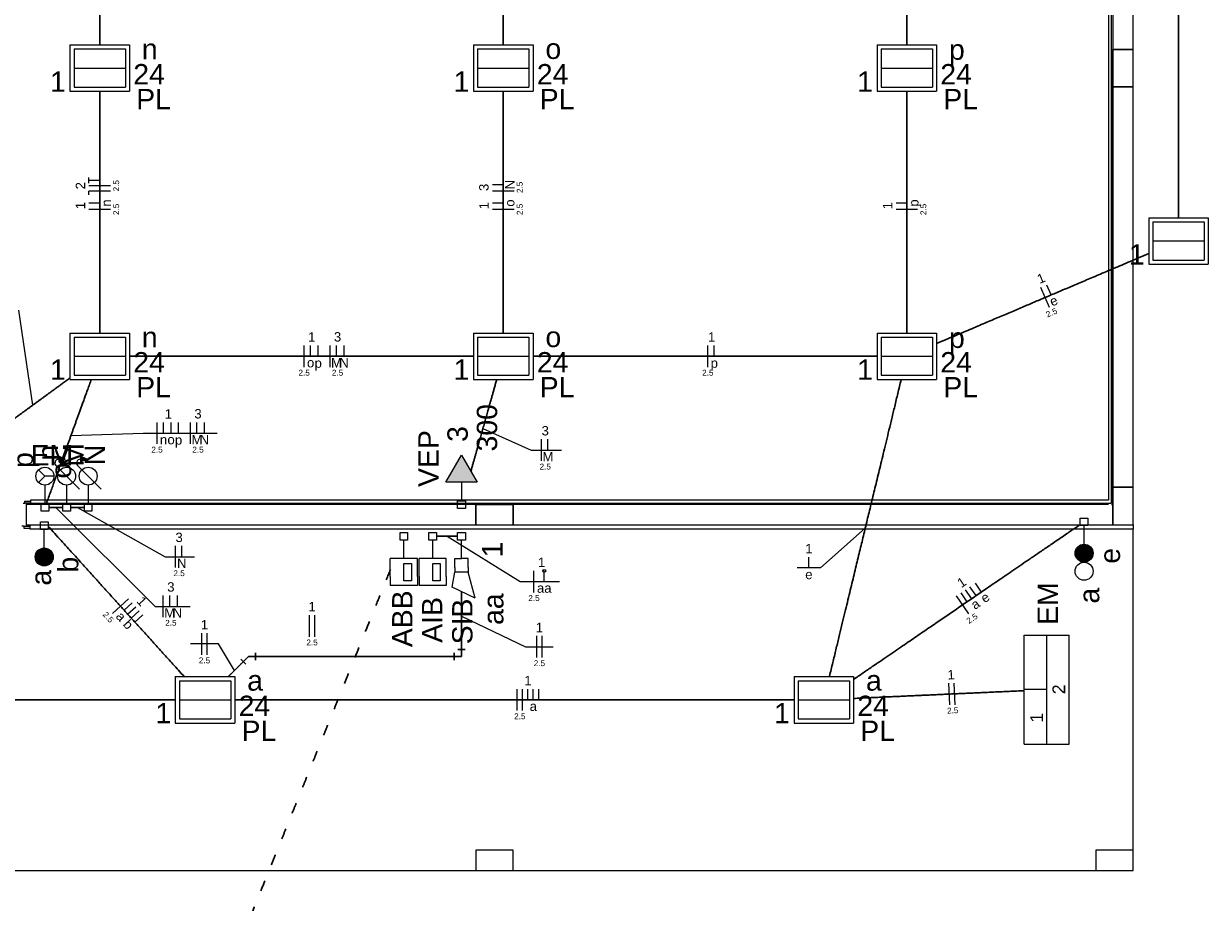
# Model space of a CAD drawing. Header units: millimetres. Extents: x -35 to 343, y 0 to 93.
# Tile 25 of 128: x -5 to 5, y 61 to 69. Entities that reach past the tile are written whole.
import ezdxf

# ---------------------------------------------------------------- set-up
doc = ezdxf.new("R2010")
doc.units = ezdxf.units.MM
doc.linetypes.add('DOT2', pattern=[3.175, 0, -3.175])
for name, color, linetype, lineweight in [('EL-Condutos', 3, 'Continuous', 30), ('EL-Fios', 1, 'Continuous', 20), ('EL-Textos fios', 1, 'Continuous', 20), ('EL-Textos pontos', 2, 'Continuous', 20), ('P-SIMBOL', 3, 'Continuous', 20)]:
    doc.layers.add(name, color=color, linetype=linetype, lineweight=lineweight)
doc.styles.add('Arial', font='arial.ttf')

msp = doc.modelspace()

# ---------------------------------------------------------------- hatches: boundary and pattern name
at = {"layer": 'P-SIMBOL', "linetype": 'Continuous'}
for points in [[(-5.09302, 65.31039), (-5.15102, 65.33739), (-5.15102, 65.28339)], [(-4.89302, 65.31039), (-4.95102, 65.33739), (-4.95102, 65.28339)], [(-1.28202, 65.09639), (-1.42702, 65.34639), (-1.57102, 65.09639)]]:
    msp.add_hatch(color=256, dxfattribs=at).paths.add_polyline_path(points)

# ---------------------------------------------------------------- linework, layer by layer
at = {"color": 1}
for p, q in [((4.55998, 72.93039), (4.55998, 64.93039)), ((4.58698, 64.90339), (4.58698, 72.95739)), ((4.59998, 72.93039), (4.59998, 69.10339)), ((4.78698, 69.10339), (4.78698, 72.97039)), ((4.78698, 69.10339), (4.59998, 69.10339)), ((4.59998, 69.10339), (4.59998, 68.75739)), ((4.59998, 69.10339), (4.78698, 69.10339)), ((4.59998, 64.89039), (4.59998, 69.10339)), ((4.78698, 68.75739), (4.78698, 69.10339)), ((4.59998, 68.75739), (4.78698, 68.75739)), ((4.78698, 68.75739), (4.59998, 68.75739)), ((4.59998, 68.75739), (4.59998, 65.05039)), ((4.78698, 65.05039), (4.78698, 68.75739)), ((4.78698, 65.05039), (4.59998, 65.05039)), ((4.59998, 65.05039), (4.59998, 64.70339)), ((4.59998, 65.05039), (4.78698, 65.05039)), ((4.78698, 64.70339), (4.78698, 65.05039)), ((-5.48002, 64.90339), (-5.46702, 64.90339)), ((-5.46702, 64.90339), (-5.46702, 64.92339)), ((-5.46702, 64.92339), (-5.41302, 64.92339)), ((-5.41302, 64.90339), (-5.46702, 64.90339)), ((-5.45302, 64.90339), (-5.45302, 64.69039)), ((-1.29302, 64.89039), (-5.45302, 64.89039)), ((4.55998, 64.93039), (-5.41302, 64.93039)), ((-5.41302, 64.93039), (-5.41302, 64.92339)), ((-5.41302, 64.92339), (-5.41302, 64.90339)), ((-5.41302, 64.90339), (-5.41302, 64.89039)), ((-5.41302, 64.90339), (4.58698, 64.90339)), ((-0.94702, 64.89039), (-1.29302, 64.89039)), ((-1.29302, 64.89039), (-1.29302, 64.70339)), ((-1.29302, 64.70339), (-1.29302, 64.89039)), ((-1.29302, 64.89039), (-0.94702, 64.89039)), ((-0.94702, 64.70339), (-0.94702, 64.89039)), ((4.55998, 64.89039), (-0.94702, 64.89039)), ((-0.94702, 64.89039), (-0.94702, 64.70339)), ((4.58698, 64.89039), (4.59998, 64.89039)), ((4.59998, 64.70339), (4.59998, 64.89039)), ((-5.47302, 64.69039), (-5.49302, 64.69039)), ((-5.47302, 64.69039), (-5.42002, 64.69039)), ((-5.47302, 64.67039), (-5.47302, 64.69039)), ((-5.42002, 64.67039), (-5.47302, 64.67039)), ((-5.45302, 64.70339), (-1.29302, 64.70339)), ((-5.42002, 64.70339), (-5.42002, 64.69039)), ((-5.42002, 64.69039), (-5.42002, 64.67039)), ((-5.42002, 64.67039), (-5.42002, 64.66339)), ((4.78698, 64.66339), (-5.42002, 64.66339)), ((-1.29302, 64.70339), (-0.94702, 64.70339)), ((-0.94702, 64.70339), (4.59998, 64.70339)), ((4.59998, 64.70339), (4.78698, 64.70339)), ((4.78698, 64.70339), (4.78698, 64.66339)), ((4.78698, 61.69039), (4.78698, 64.66339)), ((-0.94702, 61.69039), (-1.29302, 61.69039)), ((-1.29302, 61.69039), (-1.29302, 61.50339)), ((-0.94702, 61.50339), (-0.94702, 61.69039)), ((4.78698, 61.69039), (4.43998, 61.69039)), ((4.43998, 61.69039), (4.43998, 61.50339)), ((4.78698, 61.50339), (4.78698, 61.69039)), ((-6.60002, 61.50339), (-1.29302, 61.50339)), ((-1.29302, 61.50339), (-0.94702, 61.50339)), ((-0.94702, 61.50339), (4.43998, 61.50339)), ((4.43998, 61.50339), (4.78698, 61.50339))]:
    msp.add_line(p, q, dxfattribs=at)
at = {"layer": 'EL-Condutos', "linetype": 'Continuous'}
for p, q in [((-3.42202, 63.41339), (-3.46902, 63.46039)), ((-3.39802, 63.48339), (-3.44502, 63.43639)), ((-3.39802, 63.48339), (-3.33202, 63.48339)), ((-3.33202, 63.51739), (-3.33202, 63.45039)), ((-1.49302, 63.51739), (-1.49302, 63.45039)), ((-1.42702, 63.48339), (-1.49302, 63.48339)), ((-1.46002, 63.55039), (-1.39302, 63.55039)), ((-1.42702, 63.48339), (-1.42702, 63.55039))]:
    msp.add_line(p, q, dxfattribs=at)
for points in [[(5.20698, 71.55943), (5.20698, 71.3713), (5.20698, 71.19441), (5.20698, 71.02795), (5.20698, 70.87113), (5.20698, 70.72314), (5.20698, 70.58319), (5.20698, 70.45045), (5.20698, 70.32415), (5.20698, 70.20346), (5.20698, 70.08759), (5.20698, 69.97573), (5.20698, 69.86708), (5.20698, 69.76085), (5.20698, 69.65622), (5.20698, 69.55239), (5.20698, 69.44856), (5.20698, 69.34393), (5.20698, 69.2377), (5.20698, 69.12905), (5.20698, 69.0172), (5.20698, 68.90133), (5.20698, 68.78064), (5.20698, 68.65433), (5.20698, 68.5216), (5.20698, 68.38164), (5.20698, 68.23365), (5.20698, 68.07683), (5.20698, 67.91038), (5.20698, 67.73348), (5.20698, 67.54535)], [(-4.77302, 69.14465), (-4.77302, 69.24717), (-4.77302, 69.34392), (-4.77302, 69.4353), (-4.77302, 69.52172), (-4.77302, 69.60361), (-4.77302, 69.68136), (-4.77302, 69.7554), (-4.77302, 69.82613), (-4.77302, 69.89398), (-4.77302, 69.95935), (-4.77302, 70.02266), (-4.77302, 70.08431), (-4.77302, 70.14473), (-4.77302, 70.20433), (-4.77302, 70.26352), (-4.77302, 70.32271), (-4.77302, 70.38231), (-4.77302, 70.44274), (-4.77302, 70.50442), (-4.77302, 70.56775), (-4.77302, 70.63315), (-4.77302, 70.70103), (-4.77302, 70.7718), (-4.77302, 70.84588), (-4.77302, 70.92369), (-4.77302, 71.00563), (-4.77302, 71.09211), (-4.77302, 71.18355), (-4.77302, 71.28037), (-4.77302, 71.38298)], [(-1.04002, 69.14465), (-1.04002, 69.24717), (-1.04002, 69.34392), (-1.04002, 69.4353), (-1.04002, 69.52172), (-1.04002, 69.60361), (-1.04002, 69.68136), (-1.04002, 69.7554), (-1.04002, 69.82613), (-1.04002, 69.89398), (-1.04002, 69.95935), (-1.04002, 70.02266), (-1.04002, 70.08431), (-1.04002, 70.14473), (-1.04002, 70.20433), (-1.04002, 70.26352), (-1.04002, 70.32271), (-1.04002, 70.38231), (-1.04002, 70.44274), (-1.04002, 70.50442), (-1.04002, 70.56775), (-1.04002, 70.63315), (-1.04002, 70.70103), (-1.04002, 70.7718), (-1.04002, 70.84588), (-1.04002, 70.92369), (-1.04002, 71.00563), (-1.04002, 71.09211), (-1.04002, 71.18355), (-1.04002, 71.28037), (-1.04002, 71.38298)], [(2.69298, 69.14465), (2.69298, 69.24717), (2.69298, 69.34392), (2.69298, 69.4353), (2.69298, 69.52172), (2.69298, 69.60361), (2.69298, 69.68136), (2.69298, 69.7554), (2.69298, 69.82613), (2.69298, 69.89398), (2.69298, 69.95935), (2.69298, 70.02266), (2.69298, 70.08431), (2.69298, 70.14473), (2.69298, 70.20433), (2.69298, 70.26352), (2.69298, 70.32271), (2.69298, 70.38231), (2.69298, 70.44274), (2.69298, 70.50442), (2.69298, 70.56775), (2.69298, 70.63315), (2.69298, 70.70103), (2.69298, 70.7718), (2.69298, 70.84588), (2.69298, 70.92369), (2.69298, 71.00563), (2.69298, 71.09211), (2.69298, 71.18355), (2.69298, 71.28037), (2.69298, 71.38298)], [(-4.77302, 66.47781), (-4.77302, 66.58041), (-4.77302, 66.67723), (-4.77302, 66.76867), (-4.77302, 66.85516), (-4.77302, 66.93709), (-4.77302, 67.0149), (-4.77302, 67.08898), (-4.77302, 67.15976), (-4.77302, 67.22764), (-4.77302, 67.29303), (-4.77302, 67.35636), (-4.77302, 67.41804), (-4.77302, 67.47847), (-4.77302, 67.53808), (-4.77302, 67.59727), (-4.77302, 67.65645), (-4.77302, 67.71605), (-4.77302, 67.77647), (-4.77302, 67.83813), (-4.77302, 67.90143), (-4.77302, 67.9668), (-4.77302, 68.03465), (-4.77302, 68.10538), (-4.77302, 68.17942), (-4.77302, 68.25718), (-4.77302, 68.33906), (-4.77302, 68.42548), (-4.77302, 68.51686), (-4.77302, 68.61361), (-4.77302, 68.71614)], [(-1.04002, 66.47781), (-1.04002, 66.58041), (-1.04002, 66.67723), (-1.04002, 66.76867), (-1.04002, 66.85516), (-1.04002, 66.93709), (-1.04002, 67.0149), (-1.04002, 67.08898), (-1.04002, 67.15976), (-1.04002, 67.22764), (-1.04002, 67.29303), (-1.04002, 67.35636), (-1.04002, 67.41804), (-1.04002, 67.47847), (-1.04002, 67.53808), (-1.04002, 67.59727), (-1.04002, 67.65645), (-1.04002, 67.71605), (-1.04002, 67.77647), (-1.04002, 67.83813), (-1.04002, 67.90143), (-1.04002, 67.9668), (-1.04002, 68.03465), (-1.04002, 68.10538), (-1.04002, 68.17942), (-1.04002, 68.25718), (-1.04002, 68.33906), (-1.04002, 68.42548), (-1.04002, 68.51686), (-1.04002, 68.61361), (-1.04002, 68.71614)], [(2.69298, 66.47781), (2.69298, 66.58041), (2.69298, 66.67723), (2.69298, 66.76867), (2.69298, 66.85516), (2.69298, 66.93709), (2.69298, 67.0149), (2.69298, 67.08898), (2.69298, 67.15976), (2.69298, 67.22764), (2.69298, 67.29303), (2.69298, 67.35636), (2.69298, 67.41804), (2.69298, 67.47847), (2.69298, 67.53808), (2.69298, 67.59727), (2.69298, 67.65645), (2.69298, 67.71605), (2.69298, 67.77647), (2.69298, 67.83813), (2.69298, 67.90143), (2.69298, 67.9668), (2.69298, 68.03465), (2.69298, 68.10538), (2.69298, 68.17942), (2.69298, 68.25718), (2.69298, 68.33906), (2.69298, 68.42548), (2.69298, 68.51686), (2.69298, 68.61361), (2.69298, 68.71614)], [(4.93173, 67.21368), (4.84369, 67.17635), (4.76033, 67.141), (4.68131, 67.10749), (4.60629, 67.07568), (4.53495, 67.04542), (4.46694, 67.01658), (4.40193, 66.98901), (4.3396, 66.96257), (4.2796, 66.93712), (4.22161, 66.91252), (4.16528, 66.88862), (4.11029, 66.86529), (4.0563, 66.84238), (4.00297, 66.81976), (3.94998, 66.79727), (3.89699, 66.77478), (3.84367, 66.75214), (3.78968, 66.72922), (3.73469, 66.70587), (3.67836, 66.68195), (3.62037, 66.65733), (3.56037, 66.63185), (3.49803, 66.60537), (3.43303, 66.57776), (3.36502, 66.54888), (3.29367, 66.51857), (3.21866, 66.4867), (3.13963, 66.45314), (3.05627, 66.41772), (2.96824, 66.38033)], [(-1.31777, 66.26339), (-1.46405, 66.26339), (-1.60198, 66.26339), (-1.73217, 66.26339), (-1.8552, 66.26339), (-1.97167, 66.26339), (-2.08219, 66.26339), (-2.18734, 66.26339), (-2.28772, 66.26339), (-2.38393, 66.26339), (-2.47656, 66.26339), (-2.5662, 66.26339), (-2.65346, 66.26339), (-2.73894, 66.26339), (-2.82321, 66.26339), (-2.90689, 66.26339), (-2.99057, 66.26339), (-3.07484, 66.26339), (-3.16029, 66.26339), (-3.24754, 66.26339), (-3.33716, 66.26339), (-3.42976, 66.26339), (-3.52593, 66.26339), (-3.62627, 66.26339), (-3.73138, 66.26339), (-3.84184, 66.26339), (-3.95826, 66.26339), (-4.08123, 66.26339), (-4.21135, 66.26339), (-4.34921, 66.26339), (-4.49541, 66.26339)], [(2.41538, 66.26339), (2.26918, 66.26339), (2.13132, 66.26339), (2.0012, 66.26339), (1.87823, 66.26339), (1.76181, 66.26339), (1.65134, 66.26339), (1.54624, 66.26339), (1.4459, 66.26339), (1.34973, 66.26339), (1.25713, 66.26339), (1.1675, 66.26339), (1.08026, 66.26339), (0.9948, 66.26339), (0.91053, 66.26339), (0.82686, 66.26339), (0.74318, 66.26339), (0.6589, 66.26339), (0.57343, 66.26339), (0.48617, 66.26339), (0.39652, 66.26339), (0.30389, 66.26339), (0.20769, 66.26339), (0.10731, 66.26339), (0.00216, 66.26339), (-0.10836, 66.26339), (-0.22483, 66.26339), (-0.34787, 66.26339), (-0.47805, 66.26339), (-0.61598, 66.26339), (-0.76226, 66.26339)], [(-5.04893, 66.06179), (-5.07673, 66.04148), (-5.10349, 66.02193), (-5.12929, 66.00308), (-5.1542, 65.98488), (-5.17829, 65.96728), (-5.20164, 65.95022), (-5.22432, 65.93365), (-5.2464, 65.91752), (-5.26796, 65.90177), (-5.28907, 65.88634), (-5.3098, 65.87119), (-5.33023, 65.85627), (-5.35043, 65.84151), (-5.37047, 65.82686), (-5.39043, 65.81228), (-5.41038, 65.7977), (-5.4304, 65.78308), (-5.45055, 65.76835), (-5.47092, 65.75347), (-5.49156, 65.73839), (-5.51257, 65.72304), (-5.534, 65.70738), (-5.55594, 65.69135), (-5.57846, 65.6749), (-5.60163, 65.65797), (-5.62552, 65.64052), (-5.65021, 65.62248), (-5.67577, 65.6038), (-5.70227, 65.58444), (-5.72979, 65.56433)], [(-4.851, 66.04847), (-4.8681, 66.00135), (-4.88428, 65.95675), (-4.89962, 65.91445), (-4.91421, 65.87425), (-4.9281, 65.83594), (-4.94138, 65.79933), (-4.95412, 65.76421), (-4.96638, 65.73038), (-4.97826, 65.69762), (-4.98981, 65.66575), (-5.00111, 65.63456), (-5.01224, 65.60384), (-5.02327, 65.57339), (-5.03427, 65.543), (-5.04532, 65.51248), (-5.05649, 65.48162), (-5.06786, 65.45022), (-5.07949, 65.41807), (-5.09146, 65.38497), (-5.10385, 65.35072), (-5.11673, 65.31511), (-5.13017, 65.27795), (-5.14424, 65.23902), (-5.15903, 65.19812), (-5.1746, 65.15505), (-5.19102, 65.10962), (-5.20838, 65.0616), (-5.22674, 65.01081), (-5.24617, 64.95703), (-5.26676, 64.90007)], [(-1.34023, 65.19775), (-1.33073, 65.2314), (-1.32161, 65.26368), (-1.31286, 65.2947), (-1.30443, 65.32456), (-1.29629, 65.35338), (-1.28842, 65.38127), (-1.28079, 65.40832), (-1.27336, 65.43464), (-1.26611, 65.46035), (-1.259, 65.48554), (-1.25201, 65.51034), (-1.2451, 65.53483), (-1.23825, 65.55914), (-1.23142, 65.58337), (-1.22459, 65.60762), (-1.21772, 65.632), (-1.21078, 65.65663), (-1.20374, 65.6816), (-1.19658, 65.70702), (-1.18927, 65.73301), (-1.18176, 65.75966), (-1.17404, 65.78709), (-1.16607, 65.81541), (-1.15782, 65.84471), (-1.14927, 65.87511), (-1.14037, 65.90671), (-1.13111, 65.93963), (-1.12145, 65.97396), (-1.11136, 66.00982), (-1.10081, 66.04731)], [(1.97748, 63.30075), (2.00812, 63.42764), (2.037, 63.54721), (2.06423, 63.65998), (2.08995, 63.76647), (2.11429, 63.86722), (2.13735, 63.96274), (2.15929, 64.05355), (2.18021, 64.14018), (2.20025, 64.22315), (2.21953, 64.30298), (2.23818, 64.3802), (2.25632, 64.45533), (2.27408, 64.52889), (2.2916, 64.6014), (2.30898, 64.67339), (2.32637, 64.74538), (2.34388, 64.8179), (2.36165, 64.89145), (2.37979, 64.96658), (2.39844, 65.0438), (2.41772, 65.12363), (2.43776, 65.2066), (2.45868, 65.29323), (2.48061, 65.38405), (2.50368, 65.47956), (2.52801, 65.58031), (2.55373, 65.68681), (2.58097, 65.79958), (2.60985, 65.91915), (2.64049, 66.04603)], [(-5.1149, 64.86339), (-5.12044, 64.86339), (-5.12573, 64.86339), (-5.13079, 64.86339), (-5.13564, 64.86339), (-5.14029, 64.86339), (-5.14477, 64.86339), (-5.14908, 64.86339), (-5.15326, 64.86339), (-5.15731, 64.86339), (-5.16126, 64.86339), (-5.16512, 64.86339), (-5.1689, 64.86339), (-5.17264, 64.86339), (-5.17634, 64.86339), (-5.18002, 64.86339), (-5.1837, 64.86339), (-5.1874, 64.86339), (-5.19113, 64.86339), (-5.19492, 64.86339), (-5.19877, 64.86339), (-5.20272, 64.86339), (-5.20677, 64.86339), (-5.21095, 64.86339), (-5.21527, 64.86339), (-5.21974, 64.86339), (-5.2244, 64.86339), (-5.22924, 64.86339), (-5.2343, 64.86339), (-5.23959, 64.86339), (-5.24513, 64.86339)], [(-4.9149, 64.86339), (-4.92044, 64.86339), (-4.92573, 64.86339), (-4.93079, 64.86339), (-4.93564, 64.86339), (-4.94029, 64.86339), (-4.94477, 64.86339), (-4.94908, 64.86339), (-4.95326, 64.86339), (-4.95731, 64.86339), (-4.96126, 64.86339), (-4.96512, 64.86339), (-4.9689, 64.86339), (-4.97264, 64.86339), (-4.97634, 64.86339), (-4.98002, 64.86339), (-4.9837, 64.86339), (-4.9874, 64.86339), (-4.99113, 64.86339), (-4.99492, 64.86339), (-4.99877, 64.86339), (-5.00272, 64.86339), (-5.00677, 64.86339), (-5.01095, 64.86339), (-5.01527, 64.86339), (-5.01974, 64.86339), (-5.0244, 64.86339), (-5.02924, 64.86339), (-5.0343, 64.86339), (-5.03959, 64.86339), (-5.04513, 64.86339)], [(-5.25158, 64.69125), (-5.18936, 64.62251), (-5.13069, 64.5577), (-5.07536, 64.49657), (-5.02312, 64.43886), (-4.97375, 64.38432), (-4.92701, 64.33268), (-4.88268, 64.28369), (-4.84051, 64.2371), (-4.80028, 64.19265), (-4.76175, 64.15007), (-4.7247, 64.10912), (-4.68889, 64.06954), (-4.65409, 64.03107), (-4.62007, 63.99345), (-4.5866, 63.95643), (-4.55343, 63.91976), (-4.52035, 63.88317), (-4.48712, 63.8464), (-4.45351, 63.80921), (-4.41928, 63.77134), (-4.38421, 63.73252), (-4.34806, 63.6925), (-4.3106, 63.65103), (-4.2716, 63.60785), (-4.23082, 63.56271), (-4.18804, 63.51533), (-4.14302, 63.46548), (-4.09553, 63.41289), (-4.04534, 63.35731), (-3.99222, 63.29847)], [(4.29721, 64.70594), (4.19325, 64.63488), (4.09538, 64.56797), (4.00318, 64.50495), (3.91627, 64.44554), (3.83424, 64.38947), (3.75669, 64.33646), (3.68322, 64.28623), (3.61343, 64.23852), (3.54692, 64.19305), (3.48329, 64.14955), (3.42213, 64.10773), (3.36306, 64.06734), (3.30567, 64.0281), (3.24955, 63.98972), (3.19431, 63.95195), (3.13955, 63.91449), (3.08487, 63.87709), (3.02986, 63.83946), (2.97413, 63.80134), (2.91728, 63.76245), (2.8589, 63.72251), (2.7986, 63.68125), (2.73597, 63.6384), (2.67062, 63.59368), (2.60215, 63.54682), (2.53015, 63.49755), (2.45422, 63.44559), (2.37397, 63.39067), (2.28899, 63.33251), (2.19889, 63.27085)], [(-1.4621, 64.59739), (-1.47073, 64.59739), (-1.47892, 64.59739), (-1.48671, 64.59739), (-1.49413, 64.59739), (-1.5012, 64.59739), (-1.50797, 64.59739), (-1.51445, 64.59739), (-1.52069, 64.59739), (-1.52671, 64.59739), (-1.53255, 64.59739), (-1.53823, 64.59739), (-1.54378, 64.59739), (-1.54925, 64.59739), (-1.55465, 64.59739), (-1.56002, 64.59739), (-1.56539, 64.59739), (-1.57079, 64.59739), (-1.57625, 64.59739), (-1.5818, 64.59739), (-1.58748, 64.59739), (-1.59332, 64.59739), (-1.59934, 64.59739), (-1.60558, 64.59739), (-1.61207, 64.59739), (-1.61883, 64.59739), (-1.62591, 64.59739), (-1.63332, 64.59739), (-1.64111, 64.59739), (-1.64931, 64.59739), (-1.65793, 64.59739)], [(-1.42702, 63.55039), (-1.42702, 63.57659), (-1.42702, 63.60186), (-1.42702, 63.62624), (-1.42702, 63.64976), (-1.42702, 63.67246), (-1.42702, 63.69438), (-1.42702, 63.71556), (-1.42702, 63.73603), (-1.42702, 63.75584), (-1.42702, 63.77501), (-1.42702, 63.79359), (-1.42702, 63.81162), (-1.42702, 63.82913), (-1.42702, 63.84616), (-1.42702, 63.86274), (-1.42702, 63.87893), (-1.42702, 63.89474), (-1.42702, 63.91022), (-1.42702, 63.92541), (-1.42702, 63.94035), (-1.42702, 63.95507), (-1.42702, 63.96961), (-1.42702, 63.98401), (-1.42702, 63.9983), (-1.42702, 64.01252), (-1.42702, 64.02672), (-1.42702, 64.04092), (-1.42702, 64.05517), (-1.42702, 64.0695), (-1.42702, 64.08396)], [(-3.33202, 63.48339), (-3.24301, 63.48339), (-3.15974, 63.48339), (-3.08178, 63.48339), (-3.00872, 63.48339), (-2.94017, 63.48339), (-2.8757, 63.48339), (-2.81492, 63.48339), (-2.75741, 63.48339), (-2.70276, 63.48339), (-2.65057, 63.48339), (-2.60043, 63.48339), (-2.55192, 63.48339), (-2.50464, 63.48339), (-2.45819, 63.48339), (-2.41214, 63.48339), (-2.3661, 63.48339), (-2.31965, 63.48339), (-2.27239, 63.48339), (-2.22391, 63.48339), (-2.17379, 63.48339), (-2.12164, 63.48339), (-2.06704, 63.48339), (-2.00957, 63.48339), (-1.94885, 63.48339), (-1.88445, 63.48339), (-1.81596, 63.48339), (-1.74299, 63.48339), (-1.66511, 63.48339), (-1.58192, 63.48339), (-1.49302, 63.48339)], [(-3.58298, 63.29843), (-3.57933, 63.30207), (-3.57568, 63.30573), (-3.572, 63.30941), (-3.5683, 63.31311), (-3.56457, 63.31683), (-3.56081, 63.3206), (-3.55701, 63.3244), (-3.55316, 63.32825), (-3.54926, 63.33215), (-3.5453, 63.33611), (-3.54128, 63.34013), (-3.53718, 63.34422), (-3.53302, 63.34839), (-3.52877, 63.35264), (-3.52443, 63.35697), (-3.52001, 63.3614), (-3.51548, 63.36593), (-3.51085, 63.37056), (-3.50611, 63.3753), (-3.50125, 63.38016), (-3.49627, 63.38514), (-3.49116, 63.39025), (-3.48592, 63.39549), (-3.48054, 63.40086), (-3.47502, 63.40639), (-3.46934, 63.41206), (-3.46351, 63.4179), (-3.45752, 63.42389), (-3.45135, 63.43005), (-3.44502, 63.43639)], [(2.19977, 63.09592), (2.26838, 63.09905), (2.33345, 63.10201), (2.39523, 63.10483), (2.45399, 63.10751), (2.50999, 63.11006), (2.56349, 63.1125), (2.61475, 63.11484), (2.66403, 63.11708), (2.71161, 63.11925), (2.75773, 63.12135), (2.80266, 63.1234), (2.84667, 63.12541), (2.89001, 63.12738), (2.93295, 63.12934), (2.97575, 63.13129), (3.01867, 63.13325), (3.06197, 63.13522), (3.10592, 63.13723), (3.15077, 63.13927), (3.19679, 63.14137), (3.24425, 63.14353), (3.29339, 63.14577), (3.34449, 63.1481), (3.39781, 63.15053), (3.45361, 63.15308), (3.51215, 63.15575), (3.57369, 63.15855), (3.6385, 63.16151), (3.70683, 63.16462), (3.77896, 63.16791)], [(-9.24514, 63.08339), (-9.00282, 63.08339), (-8.77498, 63.08339), (-8.56058, 63.08339), (-8.35859, 63.08339), (-8.16798, 63.08339), (-7.98771, 63.08339), (-7.81675, 63.08339), (-7.65406, 63.08339), (-7.49861, 63.08339), (-7.34936, 63.08339), (-7.20529, 63.08339), (-7.06535, 63.08339), (-6.92852, 63.08339), (-6.79375, 63.08339), (-6.66002, 63.08339), (-6.52628, 63.08339), (-6.39152, 63.08339), (-6.25468, 63.08339), (-6.11475, 63.08339), (-5.97067, 63.08339), (-5.82143, 63.08339), (-5.66598, 63.08339), (-5.50329, 63.08339), (-5.33232, 63.08339), (-5.15205, 63.08339), (-4.96144, 63.08339), (-4.75945, 63.08339), (-4.54505, 63.08339), (-4.31721, 63.08339), (-4.07489, 63.08339)], [(-3.52124, 63.08339), (-3.279, 63.08339), (-3.05124, 63.08339), (-2.83692, 63.08339), (-2.635, 63.08339), (-2.44445, 63.08339), (-2.26424, 63.08339), (-2.09333, 63.08339), (-1.93069, 63.08339), (-1.77528, 63.08339), (-1.62608, 63.08339), (-1.48204, 63.08339), (-1.34214, 63.08339), (-1.20534, 63.08339), (-1.0706, 63.08339), (-0.93689, 63.08339), (-0.80318, 63.08339), (-0.66843, 63.08339), (-0.53162, 63.08339), (-0.39169, 63.08339), (-0.24763, 63.08339), (-0.0984, 63.08339), (0.05705, 63.08339), (0.21973, 63.08339), (0.39069, 63.08339), (0.57095, 63.08339), (0.76156, 63.08339), (0.96355, 63.08339), (1.17795, 63.08339), (1.40579, 63.08339), (1.64811, 63.08339)]]:
    msp.add_spline(points, degree=3, dxfattribs=at)
at = {"layer": 'EL-Condutos', "linetype": 'DOT2', "ltscale": 0.05}
msp.add_spline([(-2.08464, 64.28805), (-2.15532, 64.1126), (-2.22186, 63.94744), (-2.28455, 63.79183), (-2.3437, 63.64502), (-2.39961, 63.50624), (-2.45259, 63.37474), (-2.50294, 63.24977), (-2.55097, 63.13057), (-2.59698, 63.01638), (-2.64127, 62.90645), (-2.68416, 62.80003), (-2.72594, 62.69636), (-2.76692, 62.59467), (-2.80741, 62.49423), (-2.8477, 62.39427), (-2.88811, 62.29403), (-2.92893, 62.19277), (-2.97048, 62.08972), (-3.01305, 61.98414), (-3.05695, 61.87526), (-3.10249, 61.76233), (-3.14997, 61.64459), (-3.19969, 61.52129), (-3.25196, 61.39168), (-3.30709, 61.25499), (-3.36537, 61.11048), (-3.42711, 60.95739), (-3.49263, 60.79495), (-3.56221, 60.62243), (-3.63617, 60.43905)], degree=3, dxfattribs=at)
at = {"layer": 'EL-Fios'}
for p, q in [((-4.87302, 67.86539), (-4.87302, 67.91839)), ((-4.77302, 67.89139), (-4.87302, 67.89139)), ((-4.67302, 67.84139), (-4.87302, 67.84139)), ((-1.04002, 67.85139), (-1.14002, 67.85139)), ((-4.67302, 67.79139), (-4.87302, 67.79139)), ((-4.87302, 67.75839), (-4.87302, 67.79139)), ((-0.94002, 67.79139), (-1.14002, 67.79139)), ((-4.77302, 67.68139), (-4.87302, 67.68139)), ((-4.67302, 67.62239), (-4.87302, 67.62239)), ((-1.04002, 67.68139), (-1.14002, 67.68139)), ((-0.94002, 67.62239), (-1.14002, 67.62239)), ((2.69298, 67.68139), (2.59298, 67.68139)), ((2.79298, 67.62239), (2.59298, 67.62239)), ((4.01198, 66.71439), (3.93398, 66.89839)), ((4.02798, 66.83039), (3.98898, 66.92239)), ((-2.88202, 66.16339), (-2.88202, 66.36339)), ((-2.82202, 66.26339), (-2.82202, 66.36339)), ((-2.75202, 66.26339), (-2.75202, 66.36339)), ((-2.64202, 66.16339), (-2.64202, 66.36339)), ((-2.58302, 66.26339), (-2.58302, 66.36339)), ((-2.51302, 66.26339), (-2.51302, 66.36339)), ((0.85198, 66.16339), (0.85198, 66.36339)), ((0.91198, 66.26339), (0.91198, 66.36339)), ((-4.24302, 65.45139), (-4.24302, 65.65139)), ((-4.18302, 65.55139), (-4.18302, 65.65139)), ((-4.11302, 65.55139), (-4.11302, 65.65139)), ((-4.04402, 65.55139), (-4.04402, 65.65139)), ((-3.93402, 65.45139), (-3.93402, 65.65139)), ((-3.87402, 65.55139), (-3.87402, 65.65139)), ((-3.80502, 65.55139), (-3.80502, 65.65139)), ((-0.68702, 65.29439), (-0.68702, 65.49439)), ((-0.62702, 65.39439), (-0.62702, 65.49439)), ((-4.07302, 64.30739), (-4.07302, 64.50739)), ((-4.01402, 64.40739), (-4.01402, 64.50739)), ((1.78698, 64.30439), (1.78698, 64.40439)), ((-0.75602, 64.07739), (-0.75602, 64.27739)), ((-0.66102, 64.17739), (-0.66102, 64.27739)), ((3.33398, 64.04739), (3.27698, 64.12939)), ((3.38298, 64.08039), (3.32698, 64.16339)), ((-4.65602, 63.88339), (-4.50802, 64.01739)), ((-4.18502, 63.84839), (-4.18502, 64.04839)), ((-4.12502, 63.94839), (-4.12502, 64.04839)), ((-4.05502, 63.94839), (-4.05502, 64.04839)), ((3.26698, 63.87939), (3.15398, 64.04539)), ((3.25098, 63.99039), (3.19498, 64.07339)), ((3.29298, 64.01839), (3.23598, 64.10139)), ((-4.54802, 63.91339), (-4.47402, 63.98039)), ((-4.51502, 63.87639), (-4.44002, 63.94339)), ((-4.48102, 63.83939), (-4.40702, 63.90639)), ((-4.44802, 63.80239), (-4.37302, 63.86939)), ((-2.83402, 63.66739), (-2.83402, 63.86739)), ((-2.78402, 63.66739), (-2.78402, 63.86739)), ((-3.82902, 63.50039), (-3.82902, 63.70039)), ((-3.77902, 63.50039), (-3.77902, 63.70039)), ((-0.73102, 63.47439), (-0.73102, 63.67439)), ((-0.68102, 63.47439), (-0.68102, 63.67439)), ((3.08998, 63.03639), (3.08098, 63.23639)), ((3.13998, 63.03839), (3.13098, 63.23839)), ((-0.91202, 62.98339), (-0.91202, 63.18339)), ((-0.86202, 62.98339), (-0.86202, 63.18339)), ((-0.81202, 63.08339), (-0.81202, 63.18339)), ((-0.76202, 63.08339), (-0.76202, 63.18339)), ((-0.71202, 63.08339), (-0.71202, 63.18339))]:
    msp.add_line(p, q, dxfattribs=at)
msp.add_circle((-0.66102, 64.27739), 0.01333, dxfattribs=at)
at = {"layer": 'EL-Textos fios'}
for p, q in [((-5.39302, 65.81039), (-5.52042, 66.68839)), ((-5.03962, 65.52829), (-4.37202, 65.55139)), ((-4.37202, 65.55139), (-3.68642, 65.55139)), ((-1.22802, 65.59439), (-0.78102, 65.39439)), ((-0.78102, 65.39439), (-0.50202, 65.39439)), ((-5.18002, 64.86339), (-4.26002, 63.94839)), ((-4.98002, 64.86339), (-4.16802, 64.40739)), ((2.30898, 64.67339), (1.89598, 64.30439)), ((-1.56002, 64.59739), (-0.88502, 64.17739)), ((-4.16802, 64.40739), (-3.89542, 64.40739)), ((1.89598, 64.30439), (1.67798, 64.30439)), ((-0.88502, 64.17739), (-0.51902, 64.17739)), ((-4.26002, 63.94839), (-3.93642, 63.94839)), ((-1.42702, 63.85769), (-0.83502, 63.57439)), ((-3.67502, 63.60039), (-3.93302, 63.60039)), ((-3.52652, 63.35489), (-3.67502, 63.60039)), ((-0.83502, 63.57439), (-0.57702, 63.57439))]:
    msp.add_line(p, q, dxfattribs=at)
at = {"layer": 'P-SIMBOL'}
for p, q in [((-5.04902, 69.14539), (-4.49802, 69.14539)), ((-5.04902, 69.14539), (-5.04902, 68.71539)), ((-5.01002, 69.10739), (-4.53602, 69.10739)), ((-5.01002, 69.10739), (-4.53602, 69.10739)), ((-5.01002, 69.10739), (-5.01002, 68.75339)), ((-4.53602, 69.10739), (-4.53602, 68.75339)), ((-4.49802, 69.14539), (-4.49802, 68.71539)), ((-1.31502, 69.14539), (-0.76502, 69.14539)), ((-1.31502, 69.14539), (-1.31502, 68.71539)), ((-1.27702, 69.10739), (-0.80302, 69.10739)), ((-1.27702, 69.10739), (-0.80302, 69.10739)), ((-1.27702, 69.10739), (-1.27702, 68.75339)), ((-0.80302, 69.10739), (-0.80302, 68.75339)), ((-0.76502, 69.14539), (-0.76502, 68.71539)), ((2.41798, 69.14539), (2.96898, 69.14539)), ((2.41798, 69.14539), (2.41798, 68.71539)), ((2.45598, 69.10739), (2.92998, 69.10739)), ((2.45598, 69.10739), (2.92998, 69.10739)), ((2.45598, 69.10739), (2.45598, 68.75339)), ((2.92998, 69.10739), (2.92998, 68.75339)), ((2.96898, 69.14539), (2.96898, 68.71539)), ((-5.01002, 68.93039), (-4.53602, 68.93039)), ((-1.27702, 68.93039), (-0.80302, 68.93039)), ((2.45598, 68.93039), (2.92998, 68.93039)), ((-5.04902, 68.71539), (-4.49802, 68.71539)), ((-5.01002, 68.75339), (-4.53602, 68.75339)), ((-1.31502, 68.71539), (-0.76502, 68.71539)), ((-1.27702, 68.75339), (-0.80302, 68.75339)), ((2.41798, 68.71539), (2.96898, 68.71539)), ((2.45598, 68.75339), (2.92998, 68.75339)), ((4.93098, 67.54539), (5.48198, 67.54539)), ((4.93098, 67.54539), (4.93098, 67.11539)), ((4.96998, 67.50739), (5.44398, 67.50739)), ((4.96998, 67.50739), (5.44398, 67.50739)), ((4.96998, 67.50739), (4.96998, 67.15339)), ((5.44398, 67.50739), (5.44398, 67.15339)), ((5.48198, 67.54539), (5.48198, 67.11539)), ((4.96998, 67.33039), (5.44398, 67.33039)), ((4.93098, 67.11539), (5.48198, 67.11539)), ((4.96998, 67.15339), (5.44398, 67.15339)), ((-5.04902, 66.47839), (-4.49802, 66.47839)), ((-5.04902, 66.47839), (-5.04902, 66.04839)), ((-5.01002, 66.44039), (-4.53602, 66.44039)), ((-5.01002, 66.44039), (-4.53602, 66.44039)), ((-5.01002, 66.44039), (-5.01002, 66.08739)), ((-4.53602, 66.44039), (-4.53602, 66.08739)), ((-4.49802, 66.47839), (-4.49802, 66.04839)), ((-1.31502, 66.47839), (-0.76502, 66.47839)), ((-1.31502, 66.47839), (-1.31502, 66.04839)), ((-1.27702, 66.44039), (-0.80302, 66.44039)), ((-1.27702, 66.44039), (-0.80302, 66.44039)), ((-1.27702, 66.44039), (-1.27702, 66.08739)), ((-0.80302, 66.44039), (-0.80302, 66.08739)), ((-0.76502, 66.47839), (-0.76502, 66.04839)), ((2.41798, 66.47839), (2.96898, 66.47839)), ((2.41798, 66.47839), (2.41798, 66.04839)), ((2.45598, 66.44039), (2.92998, 66.44039)), ((2.45598, 66.44039), (2.92998, 66.44039)), ((2.45598, 66.44039), (2.45598, 66.08739)), ((2.92998, 66.44039), (2.92998, 66.08739)), ((2.96898, 66.47839), (2.96898, 66.04839)), ((-5.01002, 66.26339), (-4.53602, 66.26339)), ((-1.27702, 66.26339), (-0.80302, 66.26339)), ((2.45598, 66.26339), (2.92998, 66.26339)), ((-5.01002, 66.08739), (-4.53602, 66.08739)), ((-1.27702, 66.08739), (-0.80302, 66.08739)), ((2.45598, 66.08739), (2.92998, 66.08739)), ((-5.04902, 66.04839), (-4.49802, 66.04839)), ((-1.31502, 66.04839), (-0.76502, 66.04839)), ((2.41798, 66.04839), (2.96898, 66.04839)), ((-5.09302, 65.31039), (-5.15102, 65.33739)), ((-5.15102, 65.33739), (-5.15102, 65.28339)), ((-4.89302, 65.31039), (-4.95102, 65.33739)), ((-4.95102, 65.33739), (-4.95102, 65.28339)), ((-1.57102, 65.09639), (-1.42702, 65.34639)), ((-1.42702, 65.34639), (-1.28202, 65.09639)), ((-5.28002, 65.15339), (-5.33902, 65.21239)), ((-5.17002, 65.24339), (-5.13902, 65.21239)), ((-5.09302, 65.31039), (-5.15102, 65.28339)), ((-5.13902, 65.21239), (-4.95902, 65.03239)), ((-4.97002, 65.24339), (-4.93902, 65.21239)), ((-4.89302, 65.31039), (-4.95102, 65.28339)), ((-4.93902, 65.21239), (-4.75902, 65.03239)), ((-5.28002, 65.15339), (-5.33902, 65.09439)), ((-5.19702, 65.15339), (-5.28002, 65.15339)), ((-1.28202, 65.09639), (-1.57102, 65.09639)), ((-1.42702, 65.09639), (-1.42702, 64.92539)), ((-5.28002, 65.07039), (-5.28002, 64.89939)), ((-5.08002, 65.07039), (-5.08002, 64.89939)), ((-4.88002, 65.07039), (-4.88002, 64.89939)), ((-5.31502, 64.89939), (-5.24502, 64.89939)), ((-5.31502, 64.82839), (-5.31502, 64.89939)), ((-5.24502, 64.89939), (-5.24502, 64.82839)), ((-5.11502, 64.89939), (-5.04502, 64.89939)), ((-5.11502, 64.82839), (-5.11502, 64.89939)), ((-5.04502, 64.89939), (-5.04502, 64.82839)), ((-4.91502, 64.89939), (-4.84502, 64.89939)), ((-4.91502, 64.82839), (-4.91502, 64.89939)), ((-4.84502, 64.89939), (-4.84502, 64.82839)), ((-1.46202, 64.92539), (-1.39102, 64.92539)), ((-1.46202, 64.85539), (-1.46202, 64.92539)), ((-1.39102, 64.92539), (-1.39102, 64.85539)), ((-5.24502, 64.82839), (-5.31502, 64.82839)), ((-5.04502, 64.82839), (-5.11502, 64.82839)), ((-4.84502, 64.82839), (-4.91502, 64.82839)), ((-1.39102, 64.85539), (-1.46202, 64.85539)), ((4.29798, 64.76539), (4.36898, 64.76539)), ((4.29798, 64.69539), (4.29798, 64.76539)), ((4.36898, 64.76539), (4.36898, 64.69539)), ((-5.32202, 64.73039), (-5.25102, 64.73039)), ((-5.32202, 64.65939), (-5.32202, 64.73039)), ((-5.25102, 64.65939), (-5.32202, 64.65939)), ((-5.28702, 64.48839), (-5.28702, 64.65939)), ((-5.25102, 64.73039), (-5.25102, 64.65939)), ((4.36898, 64.69539), (4.29798, 64.69539)), ((4.33298, 64.52339), (4.33298, 64.69539)), ((-1.99502, 64.63239), (-1.92502, 64.63239)), ((-1.99502, 64.56139), (-1.99502, 64.63239)), ((-1.92502, 64.56139), (-1.99502, 64.56139)), ((-1.96002, 64.39039), (-1.96002, 64.56139)), ((-1.92502, 64.63239), (-1.92502, 64.56139)), ((-1.72902, 64.63239), (-1.65802, 64.63239)), ((-1.72902, 64.56139), (-1.72902, 64.63239)), ((-1.65802, 64.56139), (-1.72902, 64.56139)), ((-1.69302, 64.39039), (-1.69302, 64.56139)), ((-1.65802, 64.63239), (-1.65802, 64.56139)), ((-1.46202, 64.63239), (-1.39102, 64.63239)), ((-1.46202, 64.56139), (-1.46202, 64.63239)), ((-1.39102, 64.56139), (-1.46202, 64.56139)), ((-1.42702, 64.39039), (-1.42702, 64.56139)), ((-1.39102, 64.63239), (-1.39102, 64.56139)), ((-2.08502, 64.22339), (-2.08502, 64.39039)), ((-1.83502, 64.39039), (-2.08502, 64.39039)), ((-1.96002, 64.34539), (-1.88902, 64.34539)), ((-1.96002, 64.18539), (-1.96002, 64.34539)), ((-1.88902, 64.34539), (-1.88902, 64.18539)), ((-1.83502, 64.22339), (-1.83502, 64.39039)), ((-1.81902, 64.22339), (-1.81902, 64.39039)), ((-1.56802, 64.39039), (-1.81902, 64.39039)), ((-1.69302, 64.34539), (-1.62302, 64.34539)), ((-1.69302, 64.18539), (-1.69302, 64.34539)), ((-1.62302, 64.34539), (-1.62302, 64.18539)), ((-1.56802, 64.22339), (-1.56802, 64.39039)), ((-1.48902, 64.30739), (-1.48902, 64.39039)), ((-1.48902, 64.39039), (-1.42702, 64.39039)), ((-1.36402, 64.39039), (-1.42702, 64.39039)), ((-1.36402, 64.30739), (-1.36402, 64.39039)), ((-2.08502, 64.22339), (-2.08502, 64.14039)), ((-1.83502, 64.22339), (-1.83502, 64.14039)), ((-1.81902, 64.22339), (-1.81902, 64.14039)), ((-1.56802, 64.22339), (-1.56802, 64.14039)), ((-1.51402, 64.12739), (-1.48902, 64.26539)), ((-1.48902, 64.30739), (-1.48902, 64.26539)), ((-1.36402, 64.26539), (-1.48902, 64.26539)), ((-1.36402, 64.30739), (-1.36402, 64.26539)), ((-1.29902, 64.02339), (-1.36402, 64.26539)), ((-1.83502, 64.14039), (-2.08502, 64.14039)), ((-1.88902, 64.18539), (-1.96002, 64.18539)), ((-1.56802, 64.14039), (-1.81902, 64.14039)), ((-1.62302, 64.18539), (-1.69302, 64.18539)), ((-1.29902, 64.02339), (-1.51402, 64.12739)), ((3.77898, 63.68239), (4.19398, 63.68239)), ((3.77898, 62.67139), (3.77898, 63.68239)), ((3.98698, 62.67139), (3.98698, 63.68239)), ((4.19398, 62.67139), (4.19398, 63.68239)), ((-4.07402, 63.29839), (-3.52302, 63.29839)), ((-4.07402, 63.29839), (-4.07402, 62.86839)), ((-4.03502, 63.26039), (-3.56102, 63.26039)), ((-4.03502, 63.26039), (-3.56102, 63.26039)), ((-4.03502, 63.26039), (-4.03502, 62.90739)), ((-3.56102, 63.26039), (-3.56102, 62.90739)), ((-3.52302, 63.29839), (-3.52302, 62.86839)), ((1.64998, 63.29839), (2.19998, 63.29839)), ((1.64998, 63.29839), (1.64998, 62.86839)), ((1.68798, 63.26039), (2.16198, 63.26039)), ((1.68798, 63.26039), (2.16198, 63.26039)), ((1.68798, 63.26039), (1.68798, 62.90739)), ((2.16198, 63.26039), (2.16198, 62.90739)), ((2.19998, 63.29839), (2.19998, 62.86839)), ((3.98698, 63.17739), (3.77898, 63.17739)), ((-4.03502, 63.08339), (-3.56102, 63.08339)), ((1.68798, 63.08339), (2.16198, 63.08339)), ((-4.03502, 62.90739), (-3.56102, 62.90739)), ((1.68798, 62.90739), (2.16198, 62.90739)), ((-4.07402, 62.86839), (-3.52302, 62.86839)), ((1.64998, 62.86839), (2.19998, 62.86839)), ((3.77898, 62.67139), (4.19398, 62.67139))]:
    msp.add_line(p, q, dxfattribs=at)
at = {"layer": 'P-SIMBOL', "const_width": 0.08333}
for points in [[(-5.24535, 64.40539, 1), (-5.32868, 64.40539, 1)], [(4.37465, 64.44039, 1), (4.29132, 64.44039, 1)]]:
    msp.add_lwpolyline(points, format="xyb", close=True, dxfattribs=at)
at = {"layer": 'P-SIMBOL'}
for centre in [(-5.28002, 65.15339), (-5.08002, 65.15339), (-4.88002, 65.15339), (-5.28702, 64.40539), (-5.28702, 64.40539), (4.33298, 64.44039), (4.33298, 64.44039), (4.33298, 64.27339)]:
    msp.add_circle(centre, 0.08333, dxfattribs=at)
for centre, start in [((-5.15102, 65.27439), 90), ((-4.95102, 65.27439), 90.0001)]:
    msp.add_arc(centre, 0.03617, start, 239.084, dxfattribs=at)

# ---------------------------------------------------------------- texts
at = {"layer": 'EL-Textos fios', "attachment_point": 8, "line_spacing_factor": 0.798, "style": 'Arial'}
for s, insert, char_height, width, rotation in [('2', (-4.90775, 67.84139), 0.08707, 0.104488, 90.00021), ('2.5', (-4.59288, 67.84139), 0.054127, 0.1948561, 90.00021), ('3', (-1.17475, 67.82639), 0.08707, 0.104488, 90.00021), ('N', (-0.93575, 67.85139), 0.08707, 0.104488, 90.00021), ('2.5', (-0.85988, 67.82639), 0.054127, 0.1948561, 90.00021), ('1', (-4.90775, 67.65739), 0.08707, 0.104488, 90.00021), ('n', (-4.66875, 67.68139), 0.08707, 0.104488, 90.00021), ('2.5', (-4.59288, 67.62239), 0.054127, 0.1948561, 90.00021), ('1', (-1.17475, 67.65639), 0.08707, 0.104488, 90.00021), ('o', (-0.93575, 67.68139), 0.08707, 0.104488, 90.00021), ('2.5', (-0.85988, 67.62239), 0.054127, 0.1948561, 90.00021), ('1', (2.55925, 67.65639), 0.08707, 0.104488, 90.00021), ('p', (2.82698, 67.68139), 0.08707, 0.104488, 90.00021), ('2.5', (2.87412, 67.62239), 0.054127, 0.1948561, 90.00021), ('1', (3.95176, 66.94484), 0.08707, 0.104488, 22.998526), ('e', (4.06876, 66.73484), 0.08707, 0.104488, 22.998526), ('2.5', (4.04301, 66.64183), 0.054127, 0.1948561, 22.998526), ('1', (3.22477, 64.13511), 0.08707, 0.104488, 34.360279), ('1', (-4.4147, 63.96666), 0.08707, 0.104488, 312.1073), ('a', (3.35177, 63.93211), 0.08707, 0.104488, 34.360279), ('e', (3.44177, 63.99411), 0.08707, 0.104488, 34.360279), ('2.5', (-4.71476, 63.82937), 0.054127, 0.1948561, 312.1073), ('a', (-4.6087, 63.82466), 0.08707, 0.104488, 312.1073), ('2.5', (3.3119, 63.81314), 0.054127, 0.1948561, 34.360279), ('b', (-4.5417, 63.75066), 0.08707, 0.104488, 312.1073), ('1', (3.10468, 63.2721), 0.08707, 0.104488, 2.589769), ('2.5', (3.11918, 62.95723), 0.054127, 0.1948561, 2.589769)]:
    msp.add_mtext(s, dxfattribs=dict(at, insert=insert, char_height=char_height, width=width, rotation=rotation))
for s, insert, char_height, width in [('1', (-2.81202, 66.39813), 0.08707, 0.104488), ('3', (-2.57302, 66.39813), 0.08707, 0.104488), ('1', (0.88698, 66.39813), 0.08707, 0.104488), ('o', (-2.82202, 66.15913), 0.08707, 0.104488), ('p', (-2.75202, 66.13039), 0.08707, 0.104488), ('M', (-2.58302, 66.15913), 0.08707, 0.104488), ('N', (-2.51302, 66.15913), 0.08707, 0.104488), ('p', (0.91198, 66.13039), 0.08707, 0.104488), ('2.5', (-2.88202, 66.08325), 0.054127, 0.1948561), ('2.5', (-2.57302, 66.08325), 0.054127, 0.1948561), ('2.5', (0.85198, 66.08325), 0.054127, 0.1948561), ('1', (-4.13802, 65.68613), 0.08707, 0.104488), ('3', (-3.86402, 65.68613), 0.08707, 0.104488), ('3', (-0.65202, 65.52913), 0.08707, 0.104488), ('n', (-4.18302, 65.44713), 0.08707, 0.104488), ('o', (-4.11302, 65.44713), 0.08707, 0.104488), ('M', (-3.87402, 65.44713), 0.08707, 0.104488), ('N', (-3.80502, 65.44713), 0.08707, 0.104488), ('2.5', (-4.24302, 65.37125), 0.054127, 0.1948561), ('p', (-4.04402, 65.41839), 0.08707, 0.104488), ('2.5', (-3.86402, 65.37125), 0.054127, 0.1948561), ('M', (-0.62702, 65.29013), 0.08707, 0.104488), ('2.5', (-0.65202, 65.21425), 0.054127, 0.1948561), ('3', (-4.03902, 64.54213), 0.08707, 0.104488), ('1', (1.78698, 64.43913), 0.08707, 0.104488), ('N', (-4.01402, 64.30313), 0.08707, 0.104488), ('1', (-0.68602, 64.31213), 0.08707, 0.104488), ('2.5', (-4.03902, 64.22725), 0.054127, 0.1948561), ('e', (1.78698, 64.19913), 0.08707, 0.104488), ('3', (-4.11502, 64.08313), 0.08707, 0.104488), ('aa', (-0.66102, 64.07313), 0.087073, 0.2089759), ('1', (-2.80902, 63.90213), 0.08707, 0.104488), ('2.5', (-0.75602, 63.99725), 0.054127, 0.1948561), ('M', (-4.12502, 63.84413), 0.08707, 0.104488), ('N', (-4.05502, 63.84413), 0.08707, 0.104488), ('2.5', (-4.11502, 63.76825), 0.054127, 0.1948561), ('1', (-3.80402, 63.73513), 0.08707, 0.104488), ('1', (-0.70602, 63.70913), 0.08707, 0.104488), ('2.5', (-2.80902, 63.58625), 0.054127, 0.1948561), ('2.5', (-3.80402, 63.42025), 0.054127, 0.1948561), ('2.5', (-0.70602, 63.39425), 0.054127, 0.1948561), ('1', (-0.81202, 63.21813), 0.08707, 0.104488), ('a', (-0.76202, 62.97913), 0.08707, 0.104488), ('2.5', (-0.88702, 62.90325), 0.054127, 0.1948561)]:
    msp.add_mtext(s, dxfattribs=dict(at, insert=insert, char_height=char_height, width=width))
at = {"layer": 'EL-Textos pontos', "line_spacing_factor": 0.798, "style": 'Arial'}
for s, insert, char_height, width, attachment_point in [('n', (-4.38402, 69.01252), 0.18827, 0.2259204, 7), ('o', (-0.65002, 69.01252), 0.18827, 0.2259204, 7), ('p', (3.08298, 68.95039), 0.18827, 0.2259204, 7), ('1', (-5.23302, 68.71152), 0.18827, 0.2259204, 7), ('24', (-4.46302, 68.77952), 0.188267, 0.4518408, 7), ('1', (-1.50002, 68.71152), 0.18827, 0.2259204, 7), ('24', (-0.73002, 68.77952), 0.188267, 0.4518408, 7), ('1', (2.23298, 68.71152), 0.18827, 0.2259204, 7), ('24', (3.00298, 68.77952), 0.188267, 0.4518408, 7), ('PL', (-4.43602, 68.54952), 0.188267, 0.4518408, 7), ('PL', (-0.70302, 68.54952), 0.188267, 0.4518408, 7), ('PL', (3.02998, 68.54952), 0.188267, 0.4518408, 7), ('1', (4.74698, 67.11152), 0.18827, 0.2259204, 7), ('n', (-4.38402, 66.34552), 0.18827, 0.2259204, 7), ('o', (-0.65002, 66.34552), 0.18827, 0.2259204, 7), ('p', (3.08298, 66.28339), 0.18827, 0.2259204, 7), ('24', (-4.46302, 66.11352), 0.188267, 0.4518408, 7), ('24', (-0.73002, 66.11352), 0.188267, 0.4518408, 7), ('24', (3.00298, 66.11352), 0.188267, 0.4518408, 7), ('1', (-5.23302, 66.04552), 0.18827, 0.2259204, 7), ('1', (-1.50002, 66.04552), 0.18827, 0.2259204, 7), ('1', (2.23298, 66.04552), 0.18827, 0.2259204, 7), ('PL', (-4.43602, 65.88252), 0.188267, 0.4518408, 7), ('PL', (-0.70302, 65.88252), 0.188267, 0.4518408, 7), ('PL', (3.02998, 65.88252), 0.188267, 0.4518408, 7), ('EM', (-5.21602, 65.25252), 0.188267, 0.4518408, 8), ('a', (-3.40902, 63.16552), 0.18827, 0.2259204, 7), ('a', (2.31498, 63.16552), 0.18827, 0.2259204, 7), ('24', (-3.48802, 62.93352), 0.188267, 0.4518408, 7), ('24', (2.23498, 62.93352), 0.188267, 0.4518408, 7), ('1', (-4.25802, 62.86552), 0.18827, 0.2259204, 7), ('1', (1.46498, 62.86552), 0.18827, 0.2259204, 7), ('PL', (-3.46102, 62.70252), 0.188267, 0.4518408, 7), ('PL', (2.26198, 62.70252), 0.188267, 0.4518408, 7)]:
    msp.add_mtext(s, dxfattribs=dict(at, insert=insert, char_height=char_height, width=width, attachment_point=attachment_point))
at = {"layer": 'EL-Textos pontos', "rotation": 90.00021, "line_spacing_factor": 0.798, "style": 'Arial'}
for s, insert, char_height, width, attachment_point in [('300', (-1.09414, 65.60139), 0.188267, 0.6777612, 8), ('VEP', (-1.63814, 65.31639), 0.188267, 0.6777612, 8), ('3', (-1.36614, 65.54339), 0.18827, 0.2259204, 8), ('n', (-5.15914, 65.29839), 0.18827, 0.2259204, 7), ('M', (-4.92314, 65.34939), 0.18827, 0.2259204, 8), ('p', (-5.33202, 65.22939), 0.18827, 0.2259204, 7), ('N', (-4.72314, 65.34939), 0.18827, 0.2259204, 8), ('o', (-5.03514, 65.13139), 0.18827, 0.2259204, 7), ('1', (-1.04714, 64.47439), 0.18827, 0.2259204, 8), ('e', (4.66786, 64.48939), 0.18827, 0.2259204, 9), ('b', (-4.96814, 64.40739), 0.18827, 0.2259204, 9), ('a', (-5.22014, 64.28639), 0.18827, 0.2259204, 9), ('EM', (4.09086, 63.97439), 0.188267, 0.4518408, 8), ('ABB', (-1.88014, 63.83339), 0.188267, 0.6777612, 8), ('AIB', (-1.60414, 63.82339), 0.188267, 0.6777612, 8), ('aa', (-1.03614, 63.92239), 0.188267, 0.4518408, 8), ('a', (4.47586, 64.12039), 0.18827, 0.2259204, 9), ('SIB', (-1.32214, 63.80839), 0.188267, 0.6777612, 8), ('2', (4.15815, 63.18039), 0.11767, 0.1412004, 8), ('1', (3.95215, 62.91839), 0.11767, 0.1412004, 8)]:
    msp.add_mtext(s, dxfattribs=dict(at, insert=insert, char_height=char_height, width=width, attachment_point=attachment_point))

doc.saveas('drawing.dxf')
